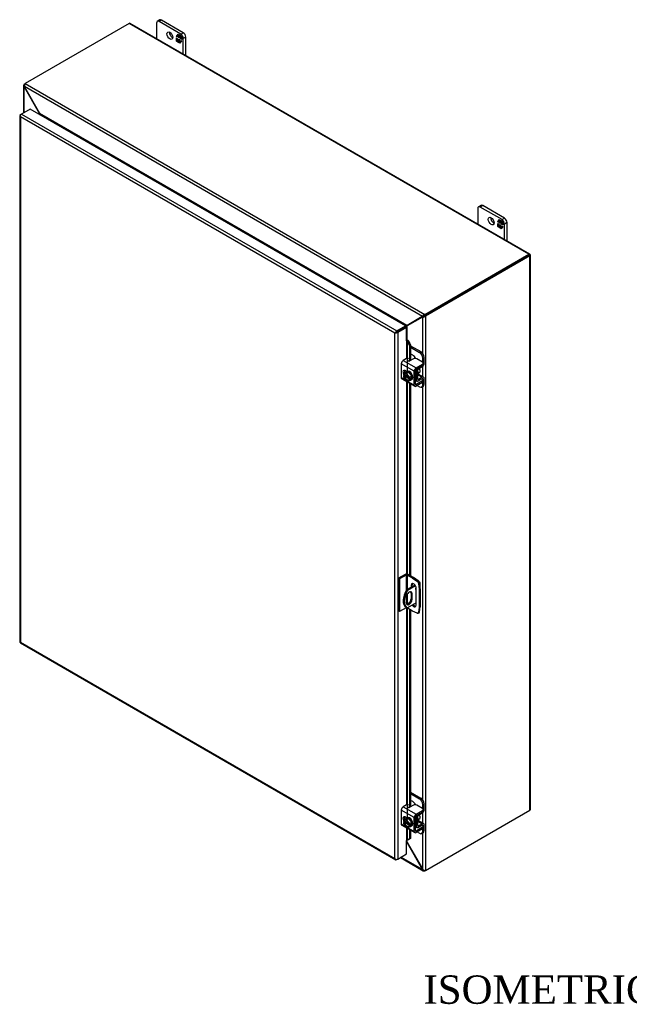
# Model space of a CAD drawing. Header units: inches. Extents: x 20 to 235, y 7 to 158.
# Tile 7 of 8: x 170 to 202, y 105 to 157. Entities that reach past the tile are written whole.
import ezdxf
from ezdxf.enums import TextEntityAlignment as Align

# ---------------------------------------------------------------- set-up
doc = ezdxf.new("R2010")
doc.units = ezdxf.units.IN
doc.header["$MEASUREMENT"] = 0
for name, color, linetype in [('COM40153-1', 7, 'CONTINUOUS'), ('COM40153-2', 7, 'CONTINUOUS'), ('COM42667', 7, 'CONTINUOUS'), ('COM42780', 7, 'CONTINUOUS'), ('COM70018', 7, 'CONTINUOUS'), ('COM71780-21', 7, 'CONTINUOUS'), ('DEFAULT', 7, 'CONTINUOUS'), ('FET07710', 7, 'CONTINUOUS'), ('SCC19011', 7, 'CONTINUOUS'), ('WAF25035', 7, 'CONTINUOUS')]:
    doc.layers.add(name, color=color, linetype=linetype)
doc.styles.add('SEACAD_TIMES_NEW_ROMAN', font='times.ttf')

msp = doc.modelspace()

# ---------------------------------------------------------------- linework, layer by layer
at = {"layer": 'COM40153-1', "color": 7}
for p, q in [((191.067, 127.552), (190.621, 127.294)), ((191.094, 127.509), (190.671, 127.265)), ((191.283, 127.725), (191.299, 127.716)), ((191.331, 127.366), (191.331, 127.672)), ((190.603, 126.914), (190.603, 126.618)), ((190.621, 127.294), (190.671, 127.265)), ((190.861, 127.122), (190.912, 127.093)), ((190.861, 127.122), (190.861, 126.826)), ((190.912, 126.796), (190.912, 127.093)), ((190.596, 126.388), (190.647, 126.359)), ((191.126, 126.609), (190.671, 126.346)), ((190.861, 126.826), (190.912, 126.796))]:
    msp.add_line(p, q, dxfattribs=at)
for centre, major_axis, start_param, end_param in [((191.133, 127.378), (-0.0312, -0.0541), 4.139289, 6.283185), ((191.082, 127.408), (0.0313, 0.0541), 4.093609, 5.210881), ((191.223, 127.672), (-0.108, 0), 2.529725, 3.926991), ((190.971, 127.038), (0.375, 0.65), 1.508132, 3.141593), ((191.022, 127.008), (0.375, 0.65), 1.508132, 3.204257), ((190.757, 127.003), (-0.109, -0.189), 2.356194, 5.497787), ((190.706, 127.033), (-0.109, -0.189), 2.356194, 2.906426), ((191.133, 127.378), (-0.0312, -0.0541), 0, 0.63978), ((190.757, 126.707), (0.109, 0.189), 2.356194, 5.497787), ((190.706, 126.736), (0.109, 0.189), 3.37676, 5.497787)]:
    msp.add_ellipse(centre, major_axis=major_axis, ratio=0.57735, start_param=start_param, end_param=end_param, dxfattribs=at)
at = {"layer": 'COM40153-2', "color": 7}
for p, q in [((190.548, 128.112), (190.2, 127.911)), ((190.599, 128.083), (190.251, 127.882)), ((190.599, 128.083), (190.599, 127.259)), ((190.65, 128.083), (190.65, 127.311)), ((190.943, 127.913), (190.65, 128.083)), ((190.994, 127.943), (190.701, 128.112)), ((190.943, 127.913), (190.994, 127.943)), ((191.231, 127.783), (190.994, 127.943)), ((190.2, 127.911), (190.2, 126.176)), ((190.251, 127.882), (190.2, 127.911)), ((190.251, 127.882), (190.251, 126.147)), ((190.861, 127.543), (190.912, 127.572)), ((190.861, 127.543), (190.861, 127.433)), ((190.912, 127.463), (190.912, 127.572)), ((190.943, 127.913), (191.18, 127.753)), ((191.18, 127.753), (191.231, 127.783)), ((191.311, 127.643), (191.26, 127.614)), ((191.26, 127.614), (191.281, 127.329)), ((191.332, 127.359), (191.311, 127.643)), ((190.65, 127.07), (190.65, 126.538)), ((191.126, 126.491), (191.126, 127.389)), ((191.281, 127.329), (191.332, 127.359)), ((191.281, 127.329), (191.281, 126.373)), ((191.332, 127.359), (191.332, 126.403)), ((190.599, 126.387), (190.599, 126.348)), ((191.281, 126.373), (191.26, 126.112)), ((191.281, 126.373), (191.332, 126.403)), ((191.311, 126.142), (191.332, 126.403)), ((190.251, 126.147), (190.2, 126.176)), ((190.599, 126.348), (190.251, 126.147)), ((190.65, 126.357), (190.65, 126.348)), ((190.943, 126.178), (190.65, 126.348)), ((191.18, 126.066), (190.943, 126.178)), ((191.234, 126.064), (191.285, 126.093)), ((191.26, 126.112), (191.311, 126.142))]:
    msp.add_line(p, q, dxfattribs=at)
for centre, major_axis, start_param, end_param in [((190.624, 128.068), (-0.108, 0), 3.926991, 5.497787), ((190.624, 128.068), (-0.036, 0), 3.926991, 5.497787), ((190.994, 127.466), (0.094, -0.162), 0.785398, 3.926991), ((191.045, 127.495), (0.094, -0.162), 3.416574, 3.926991), ((191.172, 127.656), (0.063, -0.108), 0.872665, 2.268928), ((191.223, 127.685), (-0.063, 0.108), 4.014257, 5.410521), ((190.994, 126.568), (-0.094, 0.162), 1.73559, 3.926991), ((191.045, 126.597), (-0.094, 0.162), 1.73559, 2.866611), ((190.624, 126.333), (0.036, 0), 0.785398, 2.356194), ((191.172, 126.172), (-0.062, 0.108), 2.443461, 3.839724), ((191.223, 126.201), (-0.063, 0.108), 3.141593, 3.839724)]:
    msp.add_ellipse(centre, major_axis=major_axis, ratio=0.57735, start_param=start_param, end_param=end_param, dxfattribs=at)
at = {"layer": 'COM42667', "color": 7}
for p, q in [((190.618, 139.521), (190.438, 139.417)), ((190.438, 139.417), (191.124, 139.021)), ((190.98, 139.498), (190.796, 139.392)), ((191.465, 139.32), (191.156, 139.498)), ((191.022, 138.846), (190.337, 139.242)), ((190.337, 139.242), (190.337, 138.514)), ((190.625, 138.826), (190.531, 138.881)), ((191.09, 138.157), (191.09, 138.885)), ((191.124, 139.021), (191.465, 139.218)), ((191.124, 138.943), (191.465, 139.14)), ((191.465, 139.14), (191.465, 139.218)), ((191.501, 139.191), (191.501, 139.269)), ((190.337, 138.514), (190.591, 138.367)), ((190.366, 138.448), (191.052, 138.052)), ((190.64, 138.339), (191.022, 138.118)), ((191.022, 138.118), (191.022, 138.846)), ((191.465, 138.334), (191.124, 138.137)), ((191.449, 138.445), (191.465, 138.436)), ((191.465, 138.257), (191.465, 138.334)), ((191.501, 138.308), (191.501, 138.385)), ((191.124, 138.137), (191.09, 138.157)), ((191.465, 138.257), (191.124, 138.06)), ((191.022, 115.269), (190.337, 115.665)), ((190.337, 115.665), (190.337, 114.937)), ((190.618, 115.944), (190.438, 115.84)), ((190.438, 115.84), (191.124, 115.444)), ((190.98, 115.921), (190.796, 115.815)), ((191.124, 115.444), (191.465, 115.641)), ((191.124, 115.366), (191.465, 115.563)), ((191.465, 115.743), (191.156, 115.921)), ((191.465, 115.563), (191.465, 115.641)), ((191.501, 115.614), (191.501, 115.692)), ((190.337, 114.937), (190.591, 114.79)), ((190.625, 115.249), (190.531, 115.303)), ((191.022, 114.541), (191.022, 115.269)), ((191.09, 114.58), (191.09, 115.307)), ((190.366, 114.871), (191.052, 114.475)), ((190.64, 114.761), (191.022, 114.541)), ((191.124, 114.56), (191.09, 114.58)), ((191.465, 114.757), (191.124, 114.56)), ((191.465, 114.679), (191.124, 114.482)), ((191.449, 114.868), (191.465, 114.859)), ((191.465, 114.679), (191.465, 114.757)), ((191.501, 114.73), (191.501, 114.808))]:
    msp.add_line(p, q, dxfattribs=at)
for centre, major_axis, start_param, end_param in [((190.438, 139.3), (-0.072, -0.124), 3.926991, 5.497787), ((190.661, 139.497), (-0.06, 0), 3.141593, 5.497787), ((190.754, 139.417), (0.06, 0), 2.929457, 5.497787), ((191.068, 139.447), (0.125, 0), 0.785398, 2.356194), ((190.531, 138.766), (0.07, -0.122), 2.356194, 4.826451), ((190.598, 138.805), (0.07, -0.122), 3.6401, 4.826451), ((191.124, 138.904), (0.072, 0.124), 0.785398, 2.356194), ((191.124, 138.904), (0.024, 0.0416), 0.785398, 2.356194), ((191.376, 139.269), (-0.125, 0), 2.356194, 3.926991), ((191.376, 139.191), (-0.125, 0), 2.356194, 3.141593), ((190.438, 138.572), (0.072, 0.124), 2.356194, 3.141593), ((191.376, 138.385), (-0.125, 0), 2.356194, 3.926991), ((191.124, 138.176), (0.072, 0.124), 2.356194, 3.926991), ((191.124, 138.176), (0.024, 0.0416), 2.356194, 3.926991), ((191.376, 138.308), (-0.125, 0), 2.356194, 3.141593), ((190.438, 115.723), (-0.072, -0.124), 3.926991, 5.497787), ((190.661, 115.92), (-0.06, 0), 3.141593, 5.497787), ((190.754, 115.84), (0.06, 0), 2.929457, 5.497787), ((191.068, 115.87), (0.125, 0), 0.785398, 2.356194), ((191.376, 115.692), (-0.125, 0), 2.356194, 3.926991), ((191.376, 115.614), (-0.125, 0), 2.356194, 3.141593), ((190.438, 114.995), (0.072, 0.124), 2.356194, 3.141593), ((190.531, 115.189), (0.07, -0.122), 2.356194, 4.826451), ((190.598, 115.227), (0.07, -0.122), 3.6401, 4.826451), ((191.124, 115.327), (0.071, 0.124), 0.785398, 2.356194), ((191.124, 115.327), (0.024, 0.0416), 0.785398, 2.356194), ((191.124, 114.599), (0.071, 0.124), 2.356194, 3.926991), ((191.124, 114.599), (0.024, 0.0416), 2.356194, 3.926991), ((191.376, 114.808), (-0.125, 0), 2.356194, 3.926991), ((191.376, 114.73), (-0.125, 0), 2.356194, 3.141593)]:
    msp.add_ellipse(centre, major_axis=major_axis, ratio=0.57735, start_param=start_param, end_param=end_param, dxfattribs=at)
at = {"layer": 'COM42780', "color": 7}
for p, q in [((190.834, 140.192), (191.374, 139.88)), ((190.834, 140.114), (191.306, 139.841)), ((190.953, 139.689), (190.834, 139.758)), ((191.306, 139.841), (191.374, 139.88)), ((191.55, 139.574), (191.483, 139.535)), ((191.483, 139.307), (191.483, 139.535)), ((191.55, 139.27), (191.55, 139.574)), ((191.094, 138.906), (191.146, 138.876)), ((191.146, 138.391), (191.146, 138.876)), ((191.213, 138.43), (191.213, 138.915)), ((191.246, 138.974), (191.451, 139.096)), ((191.09, 138.424), (191.146, 138.391)), ((191.09, 138.376), (191.175, 138.326)), ((191.213, 138.43), (191.246, 138.41)), ((191.218, 138.659), (191.451, 138.524)), ((191.521, 138.53), (191.236, 138.695)), ((191.45, 138.446), (191.245, 138.332)), ((191.451, 138.524), (191.246, 138.41)), ((191.449, 138.446), (191.483, 138.426)), ((191.483, 138.423), (191.483, 138.426)), ((191.55, 138.161), (191.55, 138.465)), ((191.181, 138.093), (191.306, 138.02)), ((191.431, 138.008), (191.499, 138.047)), ((191.483, 138.122), (191.483, 138.27)), ((191.483, 138.122), (191.55, 138.161)), ((190.834, 116.615), (191.374, 116.303)), ((190.834, 116.537), (191.306, 116.264)), ((190.953, 116.112), (190.834, 116.18)), ((191.306, 116.264), (191.374, 116.303)), ((191.55, 115.997), (191.483, 115.958)), ((191.55, 115.693), (191.55, 115.997)), ((191.246, 115.397), (191.451, 115.519)), ((191.483, 115.729), (191.483, 115.958)), ((191.094, 115.329), (191.146, 115.299)), ((191.146, 114.814), (191.146, 115.299)), ((191.213, 114.853), (191.213, 115.338)), ((191.218, 115.082), (191.451, 114.947)), ((191.521, 114.953), (191.236, 115.117)), ((191.451, 114.947), (191.246, 114.833)), ((191.09, 114.847), (191.146, 114.814)), ((191.09, 114.798), (191.175, 114.749)), ((191.181, 114.515), (191.306, 114.443)), ((191.213, 114.852), (191.246, 114.833)), ((191.45, 114.869), (191.245, 114.755)), ((191.431, 114.431), (191.499, 114.469)), ((191.449, 114.869), (191.483, 114.849)), ((191.483, 114.846), (191.483, 114.849)), ((191.483, 114.545), (191.483, 114.693)), ((191.483, 114.545), (191.55, 114.584)), ((191.55, 114.584), (191.55, 114.888))]:
    msp.add_line(p, q, dxfattribs=at)
for centre, major_axis, start_param, end_param in [((190.953, 139.485), (0.125, -0.217), 1.392108, 2.356194), ((191.306, 139.637), (0.125, -0.217), 0.785398, 2.356194), ((191.374, 139.676), (-0.125, 0.217), 3.926991, 5.497787), ((191.247, 138.935), (-0.071, -0.124), 4.744903, 5.497787), ((191.247, 138.935), (-0.024, -0.0416), 3.944444, 5.497787), ((191.449, 139.212), (-0.072, -0.124), 0.802851, 2.356194), ((191.247, 138.45), (0.072, 0.124), 2.356194, 3.909538), ((191.103, 138.814), (0.097, -0.169), 0.133398, 1.437398), ((191.247, 138.45), (0.024, 0.0416), 2.356194, 3.909538), ((191.449, 138.407), (-0.024, -0.0416), 2.356194, 3.909538), ((191.449, 138.407), (-0.072, -0.124), 2.356194, 3.909538), ((191.306, 138.224), (-0.125, 0.217), 2.356194, 3.926991), ((191.374, 138.263), (-0.125, 0.217), 3.141593, 3.926991), ((190.953, 115.907), (0.125, -0.217), 1.392108, 2.356194), ((191.306, 116.06), (0.125, -0.217), 0.785398, 2.356194), ((191.374, 116.099), (-0.125, 0.217), 3.926991, 5.497787), ((191.449, 115.634), (-0.072, -0.124), 0.802851, 2.356194), ((191.247, 115.358), (-0.071, -0.124), 4.744903, 5.497787), ((191.247, 115.358), (-0.024, -0.0416), 3.944444, 5.497787), ((191.103, 115.236), (0.097, -0.169), 0.133398, 1.437398), ((191.449, 114.829), (-0.071, -0.124), 2.356194, 3.909538), ((191.247, 114.873), (0.072, 0.124), 2.356194, 3.909538), ((191.247, 114.873), (0.024, 0.0416), 2.356194, 3.909538), ((191.306, 114.647), (-0.125, 0.217), 2.356194, 3.926991), ((191.449, 114.829), (-0.024, -0.0416), 2.356194, 3.909538), ((191.374, 114.686), (-0.125, 0.217), 3.141593, 3.926991)]:
    msp.add_ellipse(centre, major_axis=major_axis, ratio=0.57735, start_param=start_param, end_param=end_param, dxfattribs=at)
at = {"layer": 'COM70018', "color": 7}
for p, q in [((175.971, 157.214), (170.467, 154.037)), ((197.082, 145.026), (175.971, 157.214)), ((197.136, 145.031), (176.025, 157.22)), ((170.384, 153.938), (170.384, 152.491)), ((170.416, 154.007), (170.467, 154.037)), ((170.443, 153.991), (170.416, 154.007)), ((170.467, 154.037), (191.578, 141.848)), ((170.434, 153.879), (170.416, 153.869)), ((170.416, 152.509), (170.416, 153.869)), ((170.433, 153.845), (170.416, 153.869)), ((170.433, 153.845), (170.446, 153.853)), ((171.235, 152.456), (170.433, 153.845)), ((191.458, 141.741), (170.434, 153.879)), ((170.446, 153.853), (170.434, 153.879)), ((171.248, 152.463), (170.446, 153.853)), ((171.235, 152.456), (171.248, 152.463)), ((171.235, 152.41), (171.235, 152.456)), ((190.644, 141.265), (171.248, 152.463)), ((171.296, 152.377), (171.295, 152.376)), ((190.545, 141.263), (171.296, 152.377)), ((191.578, 141.848), (197.082, 145.026)), ((191.578, 141.789), (197.082, 144.967)), ((197.082, 144.967), (191.578, 141.789)), ((197.133, 144.938), (191.629, 141.76)), ((197.154, 145.009), (197.082, 144.967)), ((197.154, 145.009), (197.082, 144.967)), ((197.082, 144.967), (197.133, 144.996)), ((197.082, 144.967), (197.082, 144.967)), ((197.082, 144.967), (197.082, 144.967)), ((197.133, 115.661), (197.133, 144.938)), ((197.165, 115.706), (197.165, 144.982)), ((191.446, 141.728), (190.644, 141.265)), ((191.459, 141.706), (190.657, 141.243)), ((191.497, 141.757), (190.695, 141.294)), ((191.51, 141.735), (190.708, 141.272)), ((191.446, 141.728), (191.497, 141.757)), ((191.458, 141.741), (191.446, 141.728)), ((191.509, 141.77), (191.458, 141.741)), ((191.459, 141.706), (191.51, 141.735)), ((191.476, 141.709), (191.459, 141.706)), ((191.527, 141.739), (191.476, 141.709)), ((191.476, 139.783), (191.476, 141.709)), ((191.509, 141.77), (191.497, 141.757)), ((191.501, 141.766), (191.516, 141.774)), ((191.527, 141.739), (191.51, 141.735)), ((191.534, 141.743), (191.52, 141.734)), ((191.578, 141.789), (191.578, 141.848)), ((191.578, 141.789), (191.629, 141.76)), ((191.629, 141.76), (191.629, 112.484)), ((190.544, 141.262), (190.545, 141.263)), ((190.545, 141.263), (190.545, 141.262)), ((190.561, 141.184), (190.561, 141.184)), ((190.695, 141.294), (190.644, 141.265)), ((190.708, 141.272), (190.657, 141.243)), ((190.657, 140.492), (190.657, 141.243)), ((191.476, 138.556), (191.476, 139.115)), ((191.476, 116.206), (191.476, 138.034)), ((191.476, 114.979), (191.476, 115.538)), ((191.629, 112.484), (197.133, 115.661)), ((191.476, 112.534), (191.476, 114.457)), ((190.644, 113.94), (190.621, 113.953)), ((190.644, 113.94), (190.657, 113.947)), ((190.644, 113.94), (191.446, 112.55)), ((190.657, 113.947), (190.657, 114.075)), ((190.657, 113.947), (191.459, 112.557)), ((190.293, 113.16), (191.502, 112.461)), ((191.458, 112.523), (190.325, 113.178)), ((191.446, 112.55), (191.459, 112.557)), ((191.446, 112.55), (191.458, 112.523)), ((191.476, 112.534), (191.458, 112.523)), ((191.459, 112.557), (191.476, 112.534)), ((191.578, 112.486), (191.578, 112.454)), ((191.629, 112.484), (191.578, 112.454))]:
    msp.add_line(p, q, dxfattribs=at)
for centre, radius, start, end in [((170.477, 153.938), 0.0923, 131.3818, 228.6182), ((170.621, 153.922), 0.192, 143.5515, 192.9586), ((191.634, 141.664), 0.192, 107.0414, 156.4485), ((191.498, 141.901), 0.192, 263.5515, 312.9586), ((191.581, 141.641), 0.148, 91.3268, 119.2753), ((191.455, 141.863), 0.144, 300.272, 329.1259), ((193.337, 136.333), 5.595, 118.0355, 119.6541), ((187.712, 146.075), 5.635, 300.4684, 301.9581), ((191.549, 112.542), 0.0923, 191.3818, 288.6182), ((191.607, 112.675), 0.192, 227.0414, 276.4485)]:
    msp.add_arc(centre, radius, start, end, dxfattribs=at)
for centre, major_axis, ratio, start_param, end_param in [((175.971, 157.126), (-0.054, -0.0935), 0.57735, 3.141593, 3.926991), ((197.082, 144.938), (-0.054, -0.0935), 0.57735, 2.696031, 3.926991), ((197.057, 144.952), (-0.036, -0.0207), 0.000948, 2.355648, 3.926445), ((197.057, 144.952), (-0.036, -0.0208), 0.000948, 2.356741, 3.927537), ((197.057, 144.952), (0.108, 0.062), 0.000948, -0.784852, -0.445015), ((197.057, 144.952), (0.108, 0.062), 0.000948, 0.445015, 0.784852), ((197.057, 144.982), (-0.108, 0), 0.57735, 2.356194, 3.587154), ((197.057, 115.706), (-0.108, 0), 0.57735, 2.356194, 3.141593)]:
    msp.add_ellipse(centre, major_axis=major_axis, ratio=ratio, start_param=start_param, end_param=end_param, dxfattribs=at)
for points, knots in [([(171.235, 152.456), (171.238, 152.446), (171.24, 152.435), (171.243, 152.419), (171.244, 152.412), (171.244, 152.406)], [0, 0, 0, 0, 0.25, 0.25, 0.4064598, 0.4064598, 0.4064598, 0.4064598]), ([(171.296, 152.377), (171.297, 152.377), (171.298, 152.378), (171.299, 152.381), (171.3, 152.382), (171.3, 152.387), (171.299, 152.391), (171.297, 152.398), (171.295, 152.402), (171.291, 152.41), (171.289, 152.414), (171.281, 152.425), (171.275, 152.433), (171.262, 152.448), (171.255, 152.456), (171.248, 152.463)], [0, 0, 0, 0, 0.0625, 0.0625, 0.125, 0.125, 0.25, 0.25, 0.375, 0.375, 0.5, 0.5, 0.75, 0.75, 1, 1, 1, 1]), ([(190.644, 141.265), (190.637, 141.266), (190.629, 141.267), (190.613, 141.269), (190.604, 141.269), (190.591, 141.269), (190.587, 141.269), (190.578, 141.269), (190.574, 141.269), (190.565, 141.268), (190.56, 141.267), (190.554, 141.266), (190.552, 141.265), (190.548, 141.264), (190.547, 141.263), (190.545, 141.263)], [0, 0, 0, 0, 0.25, 0.25, 0.5, 0.5, 0.625, 0.625, 0.75, 0.75, 0.875, 0.875, 0.9375, 0.9375, 1, 1, 1, 1]), ([(190.606, 141.158), (190.607, 141.159), (190.608, 141.16), (190.611, 141.162), (190.613, 141.164), (190.617, 141.169), (190.62, 141.172), (190.625, 141.18), (190.628, 141.183), (190.632, 141.191), (190.635, 141.195), (190.641, 141.206), (190.645, 141.214), (190.651, 141.228), (190.654, 141.236), (190.657, 141.243)], [0, 0, 0, 0, 0.0625, 0.0625, 0.125, 0.125, 0.25, 0.25, 0.375, 0.375, 0.5, 0.5, 0.75, 0.75, 1, 1, 1, 1]), ([(190.657, 113.947), (190.654, 113.957), (190.651, 113.967), (190.645, 113.985), (190.641, 113.995), (190.635, 114.007), (190.632, 114.011), (190.628, 114.018), (190.625, 114.022), (190.622, 114.025), (190.621, 114.026), (190.621, 114.027)], [0, 0, 0, 0, 0.25, 0.25, 0.5, 0.5, 0.625, 0.625, 0.75, 0.75, 0.7782984, 0.7782984, 0.7782984, 0.7782984])]:
    msp.add_open_spline(points, degree=3, knots=knots, dxfattribs=at)
msp.add_open_spline([(190.622, 113.96), (190.63, 113.953), (190.637, 113.947), (190.644, 113.94)], degree=3, dxfattribs=at)
at = {"layer": 'COM71780-21', "color": 7}
for p, q in [((170.223, 152.398), (170.274, 152.427)), ((170.74, 152.696), (170.274, 152.427)), ((170.274, 152.427), (190.104, 140.978)), ((190.57, 141.248), (170.74, 152.696)), ((170.191, 152.354), (170.191, 124.543)), ((170.202, 152.327), (170.202, 152.327)), ((190.002, 140.861), (170.223, 152.28)), ((170.223, 152.28), (170.223, 124.528)), ((190.104, 140.978), (190.57, 141.248)), ((190.104, 140.92), (190.57, 141.189)), ((190.57, 141.189), (190.104, 140.92)), ((190.621, 141.159), (190.155, 140.89)), ((190.57, 141.248), (190.57, 141.189)), ((190.621, 141.159), (190.57, 141.189)), ((190.621, 140.445), (190.621, 141.159)), ((190.053, 140.89), (190.002, 140.861)), ((190.002, 113.109), (190.002, 140.861)), ((190.032, 140.878), (190.104, 140.92)), ((190.032, 140.878), (190.104, 140.92)), ((190.155, 140.89), (190.155, 113.08)), ((190.621, 140.445), (190.621, 139.523)), ((190.649, 140.451), (190.655, 140.492)), ((190.676, 140.413), (190.735, 140.437)), ((190.735, 140.437), (190.834, 140.214)), ((190.676, 140.413), (190.775, 140.19)), ((190.676, 138.85), (190.676, 140.413)), ((190.834, 140.214), (190.775, 140.19)), ((190.775, 140.19), (190.775, 139.384)), ((190.834, 140.214), (190.834, 139.414)), ((190.621, 138.829), (190.621, 138.824)), ((190.621, 138.302), (190.621, 128.131)), ((190.676, 128.123), (190.676, 138.27)), ((190.775, 138.213), (190.775, 128.07)), ((190.834, 138.179), (190.834, 128.036)), ((190.621, 126.354), (190.621, 115.945)), ((190.676, 115.273), (190.676, 126.333)), ((190.775, 126.276), (190.775, 115.807)), ((190.834, 126.242), (190.834, 115.837)), ((170.22, 124.494), (190.05, 113.045)), ((170.223, 124.528), (190.002, 113.109)), ((190.621, 115.251), (190.621, 115.246)), ((190.621, 114.724), (190.621, 114.063)), ((190.676, 114.089), (190.676, 114.693)), ((190.775, 114.636), (190.775, 114.149)), ((190.834, 114.601), (190.834, 114.172)), ((190.621, 113.349), (190.621, 114.063)), ((190.775, 114.149), (190.676, 114.089)), ((190.676, 114.089), (190.735, 114.113)), ((190.834, 114.172), (190.735, 114.113)), ((190.834, 114.172), (190.775, 114.149)), ((190.032, 113.067), (190.032, 113.067)), ((190.155, 113.08), (190.104, 113.05)), ((190.155, 113.08), (190.621, 113.349))]:
    msp.add_line(p, q, dxfattribs=at)
for centre, radius, start, end in [((190.571, 140.368), 0.114, 23.2734, 46.5882), ((190.602, 140.332), 0.169, 38.3968, 71.6578), ((190.923, 113.739), 0.429, 125.2045, 129.639), ((190.72, 114.013), 0.088, 117.4412, 127.5015)]:
    msp.add_arc(centre, radius, start, end, dxfattribs=at)
for centre, major_axis, ratio, start_param, end_param in [((170.299, 152.354), (0.108, 0), 0.57735, 2.356194, 3.587154), ((170.274, 152.339), (0.054, 0.0935), 0.57735, 0.785398, 2.016358), ((170.299, 152.324), (-0.076, 0.132), 0.577982, 1.231508, 1.571345), ((170.299, 152.324), (-0.076, 0.132), 0.577982, 1.230411, 1.570248), ((190.104, 140.89), (0.054, 0.0935), 0.57735, 0.785398, 2.016358), ((190.078, 140.905), (-0.108, -0.062), 0.000948, -1.124689, -0.784852), ((190.078, 140.905), (-0.108, -0.062), 0.000948, 0.784852, 1.124689), ((190.078, 140.934), (0.108, 0), 0.57735, 4.266828, 5.497787), ((190.078, 140.905), (0.036, 0.0208), 0.000948, 0.785944, 2.356741), ((190.078, 140.905), (0.036, 0.0207), 0.000948, 3.926445, 5.497241), ((190.646, 140.43), (0.108, 0), 0.57735, 1.48353, 1.808737), ((190.646, 140.43), (0.036, 0), 0.57735, 1.48353, 2.356194), ((170.299, 124.543), (0.108, 0), 0.57735, 3.141593, 3.587154), ((170.299, 124.573), (-0.108, -0.062), 0.000948, 0.445015, 0.784852), ((170.299, 124.573), (-0.108, -0.062), 0.000948, -0.784852, -0.445015), ((170.274, 124.587), (0.054, 0.0935), 0.57735, 2.696031, 3.141593), ((190.646, 114.048), (-0.036, 0), 0.57735, 4.625123, 5.497787), ((190.078, 113.153), (0.076, -0.132), 0.577982, 4.712938, 5.052774), ((190.078, 113.153), (0.076, -0.132), 0.577982, 4.71184, 5.051677), ((190.078, 113.124), (0.108, 0), 0.57735, 4.266828, 5.497787), ((190.104, 113.138), (0.054, 0.0935), 0.57735, 2.696031, 3.926991)]:
    msp.add_ellipse(centre, major_axis=major_axis, ratio=ratio, start_param=start_param, end_param=end_param, dxfattribs=at)
at = {"layer": 'FET07710', "color": 7}
for p, q in [((177.41, 157.237), (177.41, 156.42)), ((177.582, 157.399), (177.449, 157.323)), ((177.675, 157.39), (177.543, 157.313)), ((178.692, 156.65), (177.543, 157.313)), ((178.824, 156.726), (177.675, 157.39)), ((178.464, 156.533), (178.55, 156.656)), ((178.478, 156.541), (178.464, 156.533)), ((178.478, 156.541), (178.509, 156.586)), ((178.509, 156.523), (178.478, 156.541)), ((178.524, 156.601), (178.509, 156.593)), ((178.579, 156.553), (178.509, 156.593)), ((178.509, 156.593), (178.509, 156.506)), ((178.518, 156.598), (178.556, 156.652)), ((178.593, 156.561), (178.524, 156.601)), ((178.55, 156.656), (178.628, 156.611)), ((178.593, 156.561), (178.579, 156.553)), ((178.579, 156.466), (178.579, 156.553)), ((178.593, 156.474), (178.593, 156.561)), ((178.635, 156.536), (178.621, 156.528)), ((178.628, 156.611), (178.628, 156.548)), ((178.628, 156.548), (178.659, 156.593)), ((178.642, 156.556), (178.628, 156.548)), ((178.705, 156.496), (178.635, 156.536)), ((178.642, 156.556), (178.665, 156.59)), ((178.659, 156.593), (178.736, 156.549)), ((178.692, 156.65), (178.824, 156.726)), ((178.736, 156.549), (178.736, 156.375)), ((178.509, 156.506), (178.464, 156.533)), ((178.464, 156.28), (178.464, 156.453)), ((178.464, 156.453), (178.509, 156.427)), ((178.478, 156.288), (178.464, 156.28)), ((178.541, 156.235), (178.464, 156.28)), ((178.478, 156.288), (178.478, 156.445)), ((178.549, 156.247), (178.478, 156.288)), ((178.509, 156.427), (178.509, 156.34)), ((178.509, 156.34), (178.579, 156.3)), ((178.572, 156.28), (178.541, 156.235)), ((178.587, 156.289), (178.572, 156.28)), ((178.572, 156.217), (178.572, 156.28)), ((178.587, 156.225), (178.572, 156.217)), ((178.65, 156.173), (178.572, 156.217)), ((178.593, 156.474), (178.579, 156.466)), ((178.621, 156.442), (178.579, 156.466)), ((178.579, 156.3), (178.579, 156.387)), ((178.579, 156.387), (178.621, 156.362)), ((178.593, 156.308), (178.579, 156.3)), ((178.587, 156.225), (178.587, 156.289)), ((178.658, 156.184), (178.587, 156.225)), ((178.621, 156.458), (178.593, 156.474)), ((178.593, 156.308), (178.593, 156.379)), ((178.691, 156.488), (178.621, 156.528)), ((178.621, 156.528), (178.621, 156.442)), ((178.621, 156.362), (178.621, 156.276)), ((178.621, 156.276), (178.691, 156.236)), ((178.736, 156.296), (178.65, 156.173)), ((178.705, 156.496), (178.691, 156.488)), ((178.691, 156.402), (178.691, 156.488)), ((178.705, 156.41), (178.691, 156.402)), ((178.736, 156.375), (178.691, 156.402)), ((178.691, 156.236), (178.691, 156.322)), ((178.691, 156.322), (178.736, 156.296)), ((178.696, 156.239), (178.691, 156.236)), ((178.705, 156.41), (178.705, 156.496)), ((178.736, 156.392), (178.705, 156.41)), ((178.705, 156.251), (178.705, 156.314)), ((178.957, 156.497), (178.825, 156.42)), ((178.825, 155.603), (178.825, 156.42)), ((178.957, 155.527), (178.957, 156.497)), ((194.381, 147.439), (194.381, 146.622)), ((194.552, 147.601), (194.42, 147.525)), ((194.646, 147.592), (194.514, 147.516)), ((195.663, 146.852), (194.514, 147.516)), ((195.795, 146.928), (194.646, 147.592)), ((195.434, 146.735), (195.521, 146.858)), ((195.449, 146.743), (195.434, 146.735)), ((195.48, 146.708), (195.434, 146.735)), ((195.434, 146.482), (195.434, 146.655)), ((195.434, 146.655), (195.48, 146.629)), ((195.449, 146.743), (195.48, 146.788)), ((195.48, 146.725), (195.449, 146.743)), ((195.494, 146.803), (195.48, 146.795)), ((195.549, 146.755), (195.48, 146.795)), ((195.48, 146.795), (195.48, 146.708)), ((195.488, 146.8), (195.527, 146.854)), ((195.564, 146.763), (195.494, 146.803)), ((195.521, 146.858), (195.598, 146.813)), ((195.564, 146.763), (195.549, 146.755)), ((195.549, 146.668), (195.549, 146.755)), ((195.564, 146.676), (195.549, 146.668)), ((195.592, 146.644), (195.549, 146.668)), ((195.564, 146.676), (195.564, 146.763)), ((195.592, 146.66), (195.564, 146.676)), ((195.606, 146.738), (195.592, 146.73)), ((195.661, 146.69), (195.592, 146.73)), ((195.592, 146.73), (195.592, 146.644)), ((195.598, 146.813), (195.598, 146.75)), ((195.598, 146.75), (195.63, 146.795)), ((195.612, 146.758), (195.598, 146.75)), ((195.675, 146.698), (195.606, 146.738)), ((195.612, 146.758), (195.636, 146.792)), ((195.63, 146.795), (195.707, 146.751)), ((195.675, 146.698), (195.661, 146.69)), ((195.661, 146.604), (195.661, 146.69)), ((195.663, 146.852), (195.795, 146.928)), ((195.675, 146.612), (195.675, 146.698)), ((195.707, 146.751), (195.707, 146.577)), ((195.927, 146.699), (195.795, 146.622)), ((195.927, 145.729), (195.927, 146.699)), ((195.449, 146.49), (195.434, 146.482)), ((195.511, 146.437), (195.434, 146.482)), ((195.449, 146.49), (195.449, 146.647)), ((195.52, 146.449), (195.449, 146.49)), ((195.48, 146.629), (195.48, 146.542)), ((195.48, 146.542), (195.549, 146.502)), ((195.543, 146.483), (195.511, 146.437)), ((195.557, 146.491), (195.543, 146.483)), ((195.543, 146.419), (195.543, 146.483)), ((195.557, 146.427), (195.543, 146.419)), ((195.62, 146.375), (195.543, 146.419)), ((195.549, 146.502), (195.549, 146.589)), ((195.549, 146.589), (195.592, 146.564)), ((195.564, 146.51), (195.549, 146.502)), ((195.557, 146.427), (195.557, 146.491)), ((195.628, 146.386), (195.557, 146.427)), ((195.564, 146.51), (195.564, 146.581)), ((195.592, 146.564), (195.592, 146.478)), ((195.592, 146.478), (195.661, 146.438)), ((195.707, 146.498), (195.62, 146.375)), ((195.675, 146.612), (195.661, 146.604)), ((195.707, 146.577), (195.661, 146.604)), ((195.661, 146.438), (195.661, 146.524)), ((195.661, 146.524), (195.707, 146.498)), ((195.667, 146.441), (195.661, 146.438)), ((195.707, 146.594), (195.675, 146.612)), ((195.675, 146.453), (195.675, 146.516)), ((195.795, 145.805), (195.795, 146.622))]:
    msp.add_line(p, q, dxfattribs=at)
for centre, major_axis, start_param, end_param in [((177.543, 157.16), (0.094, -0.162), 2.356194, 3.926991), ((177.675, 157.237), (0.094, -0.162), 2.356194, 3.141593), ((178.25, 156.65), (-0.109, 0.189), 0.649107, 2.492486), ((178.692, 156.497), (0.094, -0.162), 0.785398, 2.356194), ((178.824, 156.573), (-0.094, 0.162), 3.926991, 5.497787), ((194.514, 147.362), (0.094, -0.162), 2.356194, 3.926991), ((194.646, 147.439), (0.094, -0.162), 2.356194, 3.141593), ((195.22, 146.852), (-0.109, 0.189), 0.649107, 2.492486), ((195.663, 146.699), (0.094, -0.162), 0.785398, 2.356194), ((195.795, 146.775), (-0.094, 0.162), 3.926991, 5.497787)]:
    msp.add_ellipse(centre, major_axis=major_axis, ratio=0.57735, start_param=start_param, end_param=end_param, dxfattribs=at)
for centre in [(178.118, 156.574), (195.088, 146.776)]:
    msp.add_ellipse(centre, major_axis=(-0.109, 0.189), ratio=0.57735, dxfattribs=at)
at = {"layer": 'SCC19011', "color": 7}
for p, q in [((190.464, 138.709), (190.592, 138.783)), ((190.616, 138.729), (190.464, 138.709)), ((190.464, 138.709), (190.464, 138.648)), ((190.478, 138.639), (190.464, 138.648)), ((190.531, 138.631), (190.464, 138.592)), ((190.464, 138.592), (190.464, 138.531)), ((190.464, 138.592), (190.478, 138.584)), ((190.464, 138.531), (190.616, 138.335)), ((190.514, 138.651), (190.493, 138.639)), ((190.493, 138.584), (190.514, 138.596)), ((190.748, 138.517), (190.514, 138.651)), ((190.514, 138.596), (190.775, 138.445)), ((190.531, 138.642), (190.531, 138.631)), ((190.531, 138.631), (190.751, 138.504)), ((190.744, 138.803), (190.592, 138.783)), ((190.616, 138.729), (190.744, 138.803)), ((190.768, 138.533), (190.616, 138.729)), ((190.616, 138.335), (190.768, 138.355)), ((190.896, 138.607), (190.744, 138.803)), ((190.768, 138.472), (190.753, 138.48)), ((190.775, 138.445), (190.753, 138.433)), ((190.753, 138.425), (190.768, 138.417)), ((190.768, 138.533), (190.896, 138.607)), ((190.768, 138.472), (190.768, 138.533)), ((190.835, 138.511), (190.768, 138.472)), ((190.835, 138.455), (190.768, 138.417)), ((190.768, 138.355), (190.896, 138.429)), ((190.768, 138.355), (190.768, 138.417)), ((190.787, 138.483), (190.835, 138.455)), ((190.835, 138.455), (190.835, 138.511)), ((190.896, 138.429), (190.896, 138.607)), ((191.24, 138.752), (191.322, 138.799)), ((190.464, 115.132), (190.592, 115.206)), ((190.616, 115.152), (190.464, 115.132)), ((190.464, 115.132), (190.464, 115.07)), ((190.478, 115.062), (190.464, 115.07)), ((190.531, 115.054), (190.464, 115.015)), ((190.464, 115.015), (190.464, 114.954)), ((190.464, 115.015), (190.478, 115.007)), ((190.464, 114.954), (190.616, 114.758)), ((190.514, 115.074), (190.493, 115.062)), ((190.493, 115.007), (190.514, 115.019)), ((190.748, 114.939), (190.514, 115.074)), ((190.514, 115.019), (190.775, 114.868)), ((190.531, 115.064), (190.531, 115.054)), ((190.531, 115.054), (190.751, 114.927)), ((190.744, 115.226), (190.592, 115.206)), ((190.616, 115.152), (190.744, 115.226)), ((190.768, 114.956), (190.616, 115.152)), ((190.896, 115.03), (190.744, 115.226)), ((190.768, 114.956), (190.896, 115.03)), ((190.768, 114.895), (190.768, 114.956)), ((190.835, 114.934), (190.768, 114.895)), ((190.835, 114.878), (190.835, 114.934)), ((190.896, 114.852), (190.896, 115.03)), ((191.24, 115.175), (191.322, 115.222)), ((190.616, 114.758), (190.768, 114.778)), ((190.768, 114.895), (190.753, 114.903)), ((190.775, 114.868), (190.753, 114.856)), ((190.753, 114.848), (190.768, 114.839)), ((190.835, 114.878), (190.768, 114.839)), ((190.768, 114.778), (190.896, 114.852)), ((190.768, 114.778), (190.768, 114.839)), ((190.787, 114.906), (190.835, 114.878))]:
    msp.add_line(p, q, dxfattribs=at)
for centre, radius, start, end in [((190.779, 138.63), 0.307, 187.5941, 238.7787), ((190.485, 138.653), 0.0158, 242.8525, 296.623), ((190.485, 138.598), 0.0158, 242.8527, 296.6228), ((190.779, 115.053), 0.307, 187.5941, 238.7787), ((190.485, 115.076), 0.0158, 242.8525, 296.623), ((190.485, 115.021), 0.0158, 242.8527, 296.6228)]:
    msp.add_arc(centre, radius, start, end, dxfattribs=at)
for centre, major_axis, start_param, end_param in [((191.261, 138.905), (0.061, -0.106), 0, 2.159159), ((190.616, 138.532), (0.099, -0.171), 0.958412, 3.753977), ((190.616, 138.532), (-0.099, 0.171), 0.958412, 3.753977), ((190.623, 138.536), (0.094, -0.162), 3.141593, 3.744649), ((190.623, 138.536), (-0.094, 0.162), 0.96774, 3.694684), ((190.644, 138.548), (0.094, -0.162), 3.254972, 3.744649), ((190.644, 138.548), (-0.094, 0.162), 0.96774, 3.028213), ((190.616, 114.955), (0.099, -0.171), 0.958412, 3.753977), ((190.616, 114.955), (-0.099, 0.171), 0.958412, 3.753977), ((190.623, 114.959), (0.094, -0.162), 3.141593, 3.744649), ((190.623, 114.959), (-0.094, 0.162), 0.96774, 3.694684), ((190.644, 114.971), (0.094, -0.162), 3.254972, 3.744649), ((190.644, 114.971), (-0.094, 0.162), 0.96774, 3.028213), ((191.261, 115.328), (0.061, -0.106), 0, 2.159159)]:
    msp.add_ellipse(centre, major_axis=major_axis, ratio=0.57735, start_param=start_param, end_param=end_param, dxfattribs=at)
for points, knots in [([(190.753, 138.48), (190.752, 138.482), (190.75, 138.483), (190.75, 138.485), (190.751, 138.486), (190.751, 138.487)], [0, 0, 0, 0, 0.5, 0.5, 0.7956866, 0.7956866, 0.7956866, 0.7956866]), ([(190.753, 138.433), (190.751, 138.432), (190.75, 138.431), (190.75, 138.428), (190.752, 138.426), (190.753, 138.425)], [0, 0, 0, 0, 0.5, 0.5, 1, 1, 1, 1]), ([(190.753, 114.903), (190.752, 114.904), (190.75, 114.906), (190.75, 114.908), (190.751, 114.909), (190.751, 114.91)], [0, 0, 0, 0, 0.5, 0.5, 0.7956866, 0.7956866, 0.7956866, 0.7956866]), ([(190.753, 114.856), (190.751, 114.855), (190.75, 114.853), (190.75, 114.85), (190.752, 114.849), (190.753, 114.848)], [0, 0, 0, 0, 0.5, 0.5, 1, 1, 1, 1])]:
    msp.add_open_spline(points, degree=3, knots=knots, dxfattribs=at)
at = {"layer": 'WAF25035', "color": 7}
for p, q in [((190.651, 138.841), (190.619, 138.823)), ((190.869, 138.39), (190.901, 138.408)), ((190.651, 115.264), (190.619, 115.245)), ((190.869, 114.812), (190.901, 114.831))]:
    msp.add_line(p, q, dxfattribs=at)
for centre, start_param, end_param in [((190.776, 138.624), 3.141593, 6.283185), ((190.744, 138.606), 0, 0.412589), ((190.744, 138.606), 2.729004, 6.283185), ((190.744, 115.029), 0, 0.412589), ((190.744, 115.029), 2.729004, 6.283185), ((190.776, 115.047), 3.141593, 6.283185)]:
    msp.add_ellipse(centre, major_axis=(-0.125, 0.217), ratio=0.57735, start_param=start_param, end_param=end_param, dxfattribs=at)

# ---------------------------------------------------------------- texts
at = {"layer": 'DEFAULT', "color": 7, "style": 'SEACAD_TIMES_NEW_ROMAN'}
msp.add_text('ISOMETRIC VIEWS', height=1.5, dxfattribs=at).set_placement((191.513, 106.935), align=Align.TOP_LEFT)

doc.saveas('drawing.dxf')
